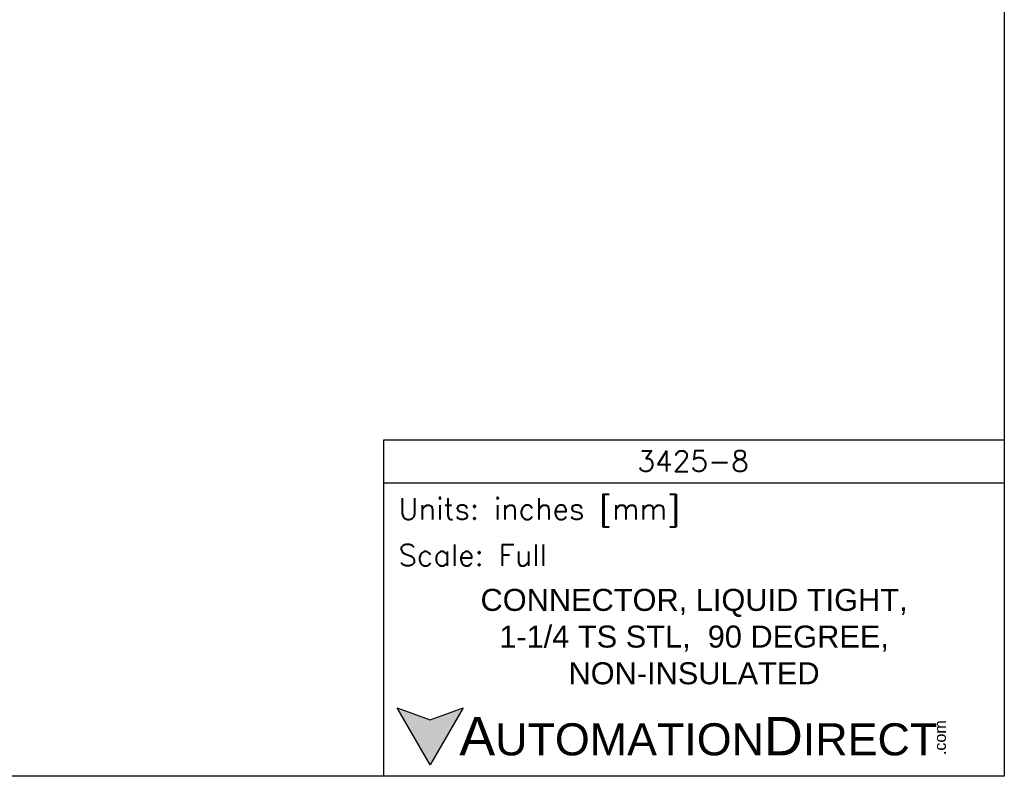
# Model space of a CAD drawing. Extents: x 897.4 to 914.4, y -8.5 to 2.5.
# Tile 6 of 8: x 907.3 to 914.4, y -8.5 to -3. Entities that reach past the tile are written whole.
import ezdxf

# ---------------------------------------------------------------- set-up
doc = ezdxf.new("R2010")
doc.units = 0
doc.header["$LTSCALE"] = 4
doc.header["$MEASUREMENT"] = 0
doc.layers.get('DEFPOINTS').update_dxf_attribs({"linetype": 'CONTINUOUS'})
doc.layers.add('TEXT', color=140, linetype='CONTINUOUS')
doc.styles.add('\\M+2ABAC\\M+2A6A11', font='txt')
doc.styles.add('ROMANS', font='romans.shx')
doc.styles.get("Standard").update_dxf_attribs({"font": 'romans.shx'})

msp = doc.modelspace()

# ---------------------------------------------------------------- hatches: boundary and pattern name
at = {"layer": 'TEXT'}
msp.add_hatch(color=256, dxfattribs=at).paths.add_polyline_path([(910.4761, -8.0354), (910.236, -8.1228), (909.9959, -8.0354), (910.236, -8.4513)])

# ---------------------------------------------------------------- linework, layer by layer
at = {"layer": 'DEFPOINTS'}
msp.add_lwpolyline([(914.4093, -8.5339), (897.4093, -8.5339), (897.4093, 2.4661), (914.4093, 2.4661)], close=True, dxfattribs=at)
at = {"layer": 'TEXT'}
msp.add_line((909.8996, -6.3997), (914.4093, -6.3997), dxfattribs=at)
for points in [[(909.8996, -8.5339), (909.8996, -6.0889), (914.4093, -6.0889), (914.4093, -8.5339)], [(910.4761, -8.0354), (910.236, -8.4513), (909.9959, -8.0354), (910.236, -8.1228)]]:
    msp.add_lwpolyline(points, close=True, dxfattribs=at)

# ---------------------------------------------------------------- texts
for s, insert, char_height, width, attachment_point, style in [('3425-8', (912.1474, -6.2422), 0.15, 3.026168, 5, 'ROMANS'), (' Units: inches [mm]', (909.8996, -6.6158), 0.15543, 4.509768, 4, 'ROMANS'), (' Scale: Full', (909.8996, -6.9267), 0.15543, 4.509768, 4, 'ROMANS'), ('{\\fArial|b0|i0|c0|p34;     \\H1.2x;A\\H0.8333x;UTOMATION\\H1.2x;D\\H0.8333x;IRECT}', (909.9959, -8.2434), 0.233146, 3.949409, 4, '\\M+2ABAC\\M+2A6A11')]:
    msp.add_mtext(s, dxfattribs=dict(at, insert=insert, char_height=char_height, width=width, attachment_point=attachment_point, style=style))
at = {"layer": 'TEXT', "insert": (912.1544, -7.5193), "char_height": 0.16, "width": 3.118234, "attachment_point": 5}
msp.add_mtext('\\A1;{\\fArial|b0|i0|c0|p34;CONNECTOR, LIQUID TIGHT, 1-1/4 TS STL,  90 DEGREE, NON-INSULATED}', dxfattribs=at)
at = {"layer": 'TEXT', "insert": (913.9007, -8.38), "char_height": 0.083932, "width": 0.24872, "attachment_point": 1, "rotation": 90, "style": '\\M+2ABAC\\M+2A6A11'}
msp.add_mtext('{\\fArial|b0|i0|c0|p34;.com}', dxfattribs=at)

doc.saveas('drawing.dxf')
